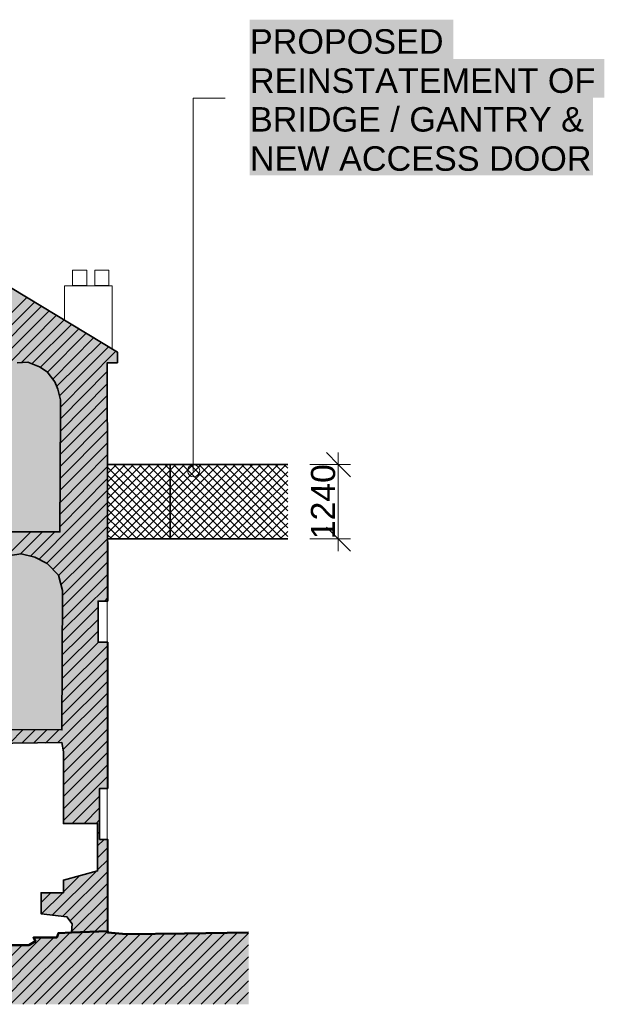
# Model space of a CAD drawing. Header units: metres. Extents: x 0 to 27.5, y 0 to 23.4.
# Tile 20 of 33: x 21.5 to 23.4, y 1.5 to 4.7. Entities that reach past the tile are written whole.
import ezdxf

# ---------------------------------------------------------------- set-up
doc = ezdxf.new("R2010")
doc.units = ezdxf.units.M
doc.layers.add('PDF_Geometry', color=7, linetype='Continuous')
doc.layers.add('PDF_Text', color=7, linetype='Continuous')
doc.layers.add('PDF_Solid Fills', color=7, linetype='Continuous', true_color=0xffffff)
doc.styles.add('PDF Arial', font='arial.ttf')

msp = doc.modelspace()

# ---------------------------------------------------------------- hatches: boundary and pattern name
at = {"layer": 'PDF_Solid Fills', "linetype": 'Continuous', "transparency": 33554559}
for points in [[(16.461, 3.5697), (16.486, 3.5697), (16.486, 2.2014), (16.641, 2.2014), (16.641, 2.3097), (17.031, 2.3097), (17.031, 2.3214), (17.3276, 2.3214), (17.3276, 2.2464), (17.4126, 2.2464), (17.4126, 2.3214), (17.7243, 2.3214), (17.7243, 2.2514), (17.8176, 2.2514), (17.8176, 2.3214), (18.1143, 2.3214), (18.1143, 2.2414), (18.2059, 2.2414), (18.2059, 2.3214), (18.5026, 2.3214), (18.5026, 2.2464), (18.5959, 2.2464), (18.5959, 2.3264), (18.6976, 2.3281), (18.8492, 2.3281), (18.8976, 2.3264), (18.8976, 1.7081), (18.9076, 1.7081), (18.9159, 1.7064), (18.9259, 1.7048), (18.9342, 1.7031), (18.9442, 1.7014), (18.9526, 1.6998), (18.9626, 1.6981), (18.9709, 1.6964), (18.9809, 1.6948), (18.9976, 1.6914), (18.9976, 3.448), (18.9992, 3.4547), (19.0009, 3.463), (19.0092, 3.4797), (19.0109, 3.4847), (19.0159, 3.4897), (19.0176, 3.493), (19.0226, 3.498), (19.0242, 3.5014), (19.0392, 3.5164), (19.0426, 3.518), (19.0459, 3.5214), (19.0492, 3.523), (19.0526, 3.5264), (19.0559, 3.528), (19.0609, 3.533), (19.0842, 3.5447), (19.0926, 3.5464), (19.1126, 3.5514), (19.1376, 3.5564), (19.1726, 3.5564), (19.1992, 3.5497), (19.2092, 3.5464), (19.2126, 3.5447), (19.2226, 3.5414), (19.2292, 3.538), (19.2359, 3.5314), (19.2392, 3.5297), (19.2542, 3.5147), (19.2542, 3.5114), (19.2559, 3.5114), (19.2592, 3.508), (19.2592, 3.5047), (19.2609, 3.5047), (19.2659, 3.4997), (19.2659, 3.4964), (19.2675, 3.4964), (19.2709, 3.493), (19.2709, 3.4897), (19.2725, 3.4897), (19.2725, 3.4864), (19.2742, 3.4864), (19.2742, 3.483), (19.2759, 3.483), (19.2759, 3.4797), (19.2775, 3.4797), (19.2775, 3.4764), (19.2792, 3.4764), (19.2792, 3.473), (19.2809, 3.473), (19.2809, 3.4697), (19.2825, 3.4697), (19.2825, 3.4664), (19.2842, 3.4664), (19.2842, 3.463), (19.2859, 3.463), (19.2859, 3.453), (19.2875, 3.453), (19.2875, 3.443), (19.2892, 3.443), (19.2892, 1.6898), (19.4392, 1.6914), (19.4259, 1.6931), (19.4109, 1.6948), (19.3959, 1.6948), (19.3959, 1.6981), (19.3942, 1.6981), (19.3942, 1.7014), (19.3925, 1.7014), (19.3925, 1.7048), (19.3909, 1.7048), (19.3909, 1.7081), (19.3892, 1.7098), (19.3875, 1.7098), (19.3875, 1.7131), (19.3859, 1.7131), (19.3859, 1.7164), (19.3842, 1.7164), (19.3842, 1.7198), (19.3825, 1.7198), (19.3825, 1.7231), (19.3809, 1.7248), (19.3792, 1.7248), (19.3792, 1.7298), (19.3775, 1.7298), (19.3775, 1.7348), (19.3759, 1.7348), (19.3759, 1.7398), (19.3742, 1.7398), (19.3742, 1.7431), (19.3725, 1.7431), (19.3725, 1.7481), (19.3709, 1.7481), (19.3709, 1.7531), (19.3692, 1.7531), (19.3692, 1.7564), (19.3675, 1.7564), (19.3675, 1.7598), (19.3659, 1.7598), (19.3659, 1.7631), (19.3642, 1.7631), (19.3642, 1.7664), (19.3625, 1.7681), (19.3609, 1.7681), (19.3609, 1.7714), (19.3592, 1.7714), (19.3592, 1.7748), (19.3575, 1.7748), (19.3575, 1.7781), (19.3559, 1.7798), (19.3542, 1.7798), (19.3542, 1.7831), (19.3525, 1.7831), (19.3525, 1.7864), (19.3509, 1.7864), (19.3509, 1.7898), (19.3492, 1.7914), (19.3475, 1.7914), (19.3475, 1.7948), (19.3459, 1.7948), (19.3459, 1.7981), (19.3425, 1.8014), (19.3442, 1.8031), (19.3459, 1.8064), (19.3475, 1.8081), (19.3509, 1.8148), (19.3525, 1.8164), (19.3559, 1.8231), (19.3575, 1.8248), (19.3609, 1.8314), (19.3625, 1.8398), (19.3642, 1.8498), (19.3659, 1.8581), (19.3675, 1.8681), (19.3692, 1.8764), (19.3709, 1.8864), (19.4309, 1.9014), (19.4375, 1.9014), (19.4375, 2.3247), (19.6909, 2.3247), (19.6909, 2.2414), (19.7809, 2.2414), (19.7809, 2.3247), (20.0808, 2.3247), (20.0808, 2.2431), (20.1742, 2.2431), (20.1742, 2.3231), (20.4708, 2.3231), (20.4708, 2.2447), (20.5625, 2.2447), (20.5625, 2.3231), (20.8608, 2.3231), (20.8608, 1.6898), (20.8708, 1.6898), (20.8808, 1.6881), (20.9041, 1.6848), (20.9141, 1.6831), (20.9491, 1.6781), (20.9491, 1.7264), (20.9508, 1.7748), (20.9525, 2.0714), (20.9558, 2.2414), (20.9575, 2.3281), (21.1058, 2.3297), (21.2525, 2.3297), (21.2525, 2.2381), (21.3958, 2.2381), (21.3958, 2.3314), (21.5175, 2.3331), (21.6391, 2.3331), (21.6391, 2.3231), (21.6408, 2.3231), (21.6408, 2.3131), (21.6425, 2.3131), (21.6425, 2.0681), (21.7541, 2.0681), (21.7541, 1.9131), (21.7491, 1.9131), (21.7358, 1.9098), (21.7308, 1.9081), (21.7108, 1.9031), (21.7058, 1.9014), (21.6925, 1.8981), (21.6875, 1.8964), (21.6675, 1.8914), (21.6625, 1.8898), (21.6425, 1.8848), (21.6425, 1.8414), (21.5691, 1.8414), (21.5691, 1.7731), (21.5841, 1.7731), (21.5975, 1.7714), (21.6125, 1.7698), (21.6258, 1.7681), (21.6408, 1.7664), (21.6541, 1.7648), (21.6591, 1.7598), (21.6591, 1.7564), (21.6608, 1.7564), (21.6625, 1.7548), (21.6625, 1.7514), (21.6641, 1.7514), (21.6675, 1.7481), (21.6675, 1.7448), (21.6691, 1.7448), (21.6708, 1.7431), (21.6708, 1.7131), (21.7091, 1.7148), (21.7491, 1.7164), (21.7874, 1.7164), (21.7874, 2.0164), (21.7608, 2.0164), (21.7608, 2.1831), (21.7874, 2.1831), (21.7874, 2.6614), (21.7558, 2.6614), (21.7558, 2.7964), (21.7874, 2.7964), (21.7874, 3.5764), (21.8191, 3.5764), (21.8191, 3.613), (21.8174, 3.6147), (21.8141, 3.6164), (21.8124, 3.618), (21.8058, 3.6214), (21.8041, 3.623), (21.7974, 3.6264), (21.7958, 3.628), (21.7891, 3.6314), (21.7874, 3.633), (21.7808, 3.6364), (21.7791, 3.638), (21.7724, 3.6414), (21.7708, 3.643), (21.7641, 3.6464), (21.7624, 3.648), (21.7558, 3.6514), (21.7541, 3.653), (21.7474, 3.6564), (21.7458, 3.658), (21.7391, 3.6614), (21.7374, 3.663), (21.7308, 3.6664), (21.7291, 3.668), (21.7224, 3.6714), (21.7208, 3.673), (21.7174, 3.6747), (21.7158, 3.6764), (21.7091, 3.6797), (21.7075, 3.6814), (21.7008, 3.6847), (21.6991, 3.6864), (21.6925, 3.6897), (21.6908, 3.6914), (21.6841, 3.6947), (21.6825, 3.6964), (21.6758, 3.6997), (21.6741, 3.7014), (21.6675, 3.7047), (21.6658, 3.7064), (21.6591, 3.7097), (21.6575, 3.7114), (21.6508, 3.7147), (21.6491, 3.7164), (21.6425, 3.7197), (21.6408, 3.7214), (21.6341, 3.7247), (21.6325, 3.7264), (21.6258, 3.7297), (21.6241, 3.7314), (21.6208, 3.733), (21.6191, 3.7347), (21.6125, 3.738), (21.6108, 3.7397), (21.6041, 3.743), (21.6025, 3.7447), (21.5958, 3.748), (21.5941, 3.7497), (21.5875, 3.753), (21.5858, 3.7547), (21.5791, 3.758), (21.5775, 3.7597), (21.5708, 3.763), (21.5691, 3.7647), (21.5625, 3.768), (21.5608, 3.7697), (21.5541, 3.773), (21.5525, 3.7747), (21.5458, 3.778), (21.5441, 3.7797), (21.5375, 3.783), (21.5358, 3.7847), (21.5291, 3.788), (21.5275, 3.7897), (21.5208, 3.793), (21.5191, 3.7947), (21.5158, 3.7964), (21.5141, 3.798), (21.5075, 3.8014), (21.5058, 3.803), (21.4991, 3.8064), (21.4975, 3.808), (21.4908, 3.8114), (21.4891, 3.813), (21.4825, 3.8164), (21.4808, 3.818), (21.4741, 3.8214), (21.4725, 3.823), (21.4658, 3.8264), (21.4641, 3.828), (21.4575, 3.8314), (21.4558, 3.833), (21.4491, 3.8364), (21.4475, 3.838), (21.4408, 3.8414), (21.4391, 3.843), (21.4325, 3.8464), (21.4308, 3.848), (21.4241, 3.8514), (21.4225, 3.853), (21.4191, 3.8547), (21.4175, 3.8564), (21.4108, 3.8597), (21.4091, 3.8614), (21.4025, 3.8647), (21.4008, 3.8663), (21.3941, 3.8697), (21.3925, 3.8713), (21.3858, 3.8747), (21.3841, 3.8763), (21.3775, 3.8797), (21.3758, 3.8813), (21.3691, 3.8847), (21.3675, 3.8863), (21.3608, 3.8897), (21.3591, 3.8913), (21.3525, 3.8947), (21.3508, 3.8963), (21.3441, 3.8997), (21.3425, 3.9013), (21.3358, 3.9047), (21.3341, 3.9063), (21.3275, 3.9097), (21.3258, 3.9113), (21.3225, 3.913), (21.3208, 3.9147), (21.3141, 3.918), (21.3125, 3.9197), (21.3058, 3.923), (21.3041, 3.9247), (21.2975, 3.928), (21.2958, 3.9297), (21.2891, 3.933), (21.2875, 3.9347), (21.2808, 3.938), (21.2791, 3.9397), (21.2725, 3.943), (21.2708, 3.9447), (21.2641, 3.948), (21.2625, 3.9497), (21.2558, 3.953), (21.2541, 3.9547), (21.2475, 3.958), (21.2458, 3.9597), (21.2391, 3.963), (21.2375, 3.9647), (21.2308, 3.968), (21.2291, 3.9697), (21.2258, 3.9713), (17.0443, 3.9713), (17.041, 3.9697), (17.0393, 3.968), (17.036, 3.9663), (17.0343, 3.9647), (17.031, 3.963), (17.0293, 3.9613), (17.026, 3.9597), (17.0243, 3.958), (17.021, 3.9563), (17.0193, 3.9547), (17.016, 3.953), (17.0143, 3.9513), (17.011, 3.9497), (17.0093, 3.948), (17.006, 3.9463), (17.0043, 3.9447), (17.001, 3.943), (16.9993, 3.9413), (16.996, 3.9397), (16.9943, 3.938), (16.991, 3.9363), (16.9893, 3.9347), (16.986, 3.933), (16.9843, 3.9313), (16.981, 3.9297), (16.9793, 3.928), (16.976, 3.9263), (16.9743, 3.9247), (16.971, 3.923), (16.9693, 3.9213), (16.966, 3.9197), (16.9643, 3.918), (16.961, 3.9163), (16.9593, 3.9147), (16.956, 3.913), (16.9543, 3.9113), (16.951, 3.9097), (16.9493, 3.908), (16.946, 3.9063), (16.9443, 3.9047), (16.941, 3.903), (16.9393, 3.9013), (16.936, 3.8997), (16.9343, 3.898), (16.931, 3.8963), (16.9293, 3.8947), (16.926, 3.893), (16.9243, 3.8913), (16.921, 3.8897), (16.9193, 3.888), (16.916, 3.8863), (16.9143, 3.8847), (16.911, 3.883), (16.9093, 3.8813), (16.906, 3.8797), (16.9043, 3.878), (16.901, 3.8763), (16.8993, 3.8747), (16.896, 3.873), (16.8943, 3.8713), (16.891, 3.8697), (16.8893, 3.868), (16.886, 3.8663), (16.8843, 3.8647), (16.881, 3.863), (16.8793, 3.8614), (16.876, 3.8597), (16.8743, 3.858), (16.871, 3.8564), (16.8693, 3.8547), (16.866, 3.853), (16.8643, 3.8514), (16.861, 3.8497), (16.8593, 3.848), (16.856, 3.8464), (16.8543, 3.8447), (16.851, 3.843), (16.8493, 3.8414), (16.846, 3.8397), (16.8443, 3.838), (16.841, 3.8364), (16.8393, 3.8347), (16.836, 3.833), (16.8343, 3.8314), (16.831, 3.8297), (16.8293, 3.828), (16.826, 3.8264), (16.8243, 3.8247), (16.821, 3.823), (16.8193, 3.8214), (16.816, 3.8197), (16.8143, 3.818), (16.811, 3.8164), (16.8093, 3.8147), (16.806, 3.813), (16.8043, 3.8114), (16.801, 3.8097), (16.7993, 3.808), (16.796, 3.8064), (16.7943, 3.8047), (16.791, 3.803), (16.7893, 3.8014), (16.786, 3.7997), (16.7843, 3.798), (16.781, 3.7964), (16.7793, 3.7947), (16.776, 3.793), (16.7743, 3.7914), (16.771, 3.7897), (16.7693, 3.788), (16.766, 3.7864), (16.7643, 3.7847), (16.761, 3.783), (16.7593, 3.7814), (16.756, 3.7797), (16.7543, 3.778), (16.751, 3.7764), (16.7493, 3.7747), (16.746, 3.773), (16.7443, 3.7714), (16.741, 3.7697), (16.7393, 3.768), (16.736, 3.7664), (16.7343, 3.7647), (16.731, 3.763), (16.7293, 3.7614), (16.726, 3.7597), (16.7243, 3.758), (16.7143, 3.753), (16.7127, 3.7514), (16.7027, 3.7464), (16.701, 3.7447), (16.691, 3.7397), (16.6893, 3.738), (16.676, 3.7314), (16.6743, 3.7297), (16.6643, 3.7247), (16.6627, 3.723), (16.6527, 3.718), (16.651, 3.7164), (16.6377, 3.7097), (16.636, 3.708), (16.626, 3.703), (16.6243, 3.7014), (16.6143, 3.6964), (16.6127, 3.6947), (16.6027, 3.6897), (16.601, 3.688), (16.5877, 3.6814), (16.586, 3.6797), (16.576, 3.6747), (16.5743, 3.673), (16.5643, 3.668), (16.5627, 3.6664), (16.5493, 3.6597), (16.5477, 3.658), (16.5377, 3.653), (16.536, 3.6514), (16.526, 3.6464), (16.5243, 3.6447), (16.5143, 3.6397), (16.5127, 3.638), (16.4993, 3.6314), (16.4977, 3.6297), (16.4877, 3.6247), (16.486, 3.623), (16.476, 3.618), (16.4743, 3.6164), (16.461, 3.6097)], [(21.7474, 1.7164), (21.6675, 1.7131), (21.6258, 1.7114), (21.6208, 1.6964), (21.5458, 1.6948), (21.5475, 1.6931), (21.5475, 1.6898), (21.5491, 1.6898), (21.5491, 1.6864), (21.5508, 1.6864), (21.5491, 1.6831), (21.5458, 1.6814), (21.5441, 1.6798), (21.5375, 1.6764), (21.5358, 1.6748), (21.5291, 1.6714), (21.0208, 1.6698), (21.0208, 1.6714), (20.9475, 1.6781), (20.9375, 1.6798), (20.9258, 1.6814), (20.9158, 1.6831), (20.9041, 1.6848), (20.8941, 1.6864), (20.8825, 1.6881), (20.8725, 1.6898), (18.9942, 1.6914), (18.9692, 1.6964), (18.9592, 1.6981), (18.9342, 1.7031), (18.9242, 1.7048), (18.9076, 1.7081), (18.1426, 1.7098), (17.5743, 1.7098), (17.3376, 1.7081), (16.8343, 1.7064), (16.6327, 1.7048), (16.6327, 1.7064), (16.5427, 1.7164), (16.5277, 1.7164), (16.5277, 1.7081), (16.5127, 1.7081), (16.4827, 1.7048), (16.4777, 1.6948), (16.4777, 1.6914), (16.4477, 1.6931), (16.2227, 1.6931), (16.2227, 1.4764), (22.2491, 1.4764), (22.2491, 1.7114), (22.1158, 1.7114), (21.9824, 1.7098), (21.8274, 1.7081), (21.8274, 1.7098), (21.8074, 1.7114), (21.7874, 1.7114), (21.7874, 1.7164)]]:
    msp.add_hatch(color=256, dxfattribs=at).paths.add_polyline_path(points)

# ---------------------------------------------------------------- linework, layer by layer
at = {"layer": 'PDF_Geometry', "linetype": 'Continuous', "lineweight": 9}
for points in [[(22.0674, 3.2214), (22.0674, 4.443), (22.1724, 4.443)], [(17.031, 2.3097), (16.641, 2.3097), (16.641, 2.2014), (16.486, 2.2014), (16.486, 3.3064), (16.486, 3.4247), (16.486, 3.5697), (16.461, 3.5697), (16.461, 3.608), (16.726, 3.758), (17.046, 3.9713), (21.2225, 3.9713), (21.8191, 3.6114), (21.8191, 3.5764), (21.7858, 3.5764), (21.7858, 1.7114)], [(21.8024, 3.6214), (21.8024, 3.828), (21.6458, 3.828), (21.6458, 3.7164)], [(20.9508, 3.0231), (21.6308, 3.0231), (21.6325, 3.4147), (21.6325, 3.4547), (21.6241, 3.4897), (21.6141, 3.5147), (21.5891, 3.5464), (21.5641, 3.563), (21.5258, 3.578), (21.4908, 3.5764)], [(22.5424, 3.283), (22.5424, 2.9597)], [(22.4491, 3.243), (22.5424, 3.243), (22.5824, 3.243)], [(22.4491, 2.9997), (22.5424, 2.9997), (22.5824, 2.9997)], [(20.9475, 2.3764), (21.6375, 2.3764), (21.6391, 2.8314), (21.6258, 2.8814), (21.5891, 2.9197), (21.5491, 2.9397), (21.5041, 2.9514), (21.4608, 2.9447)], [(21.7874, 2.7964), (21.7558, 2.7964), (21.7558, 2.6614), (21.7874, 2.6614)], [(21.3958, 2.3297), (21.6375, 2.3331), (21.6425, 2.3031), (21.6425, 2.2664), (21.6425, 2.2048), (21.6425, 2.0681), (21.7541, 2.0681), (21.7541, 1.9131), (21.6425, 1.8831), (21.6425, 1.8414), (21.5691, 1.8414), (21.5691, 1.7731), (21.6541, 1.7631), (21.6708, 1.7398), (21.6691, 1.7114), (21.6258, 1.7098), (21.6208, 1.6948), (21.5441, 1.6948), (21.5508, 1.6831), (21.5291, 1.6698), (21.3141, 1.6698)], [(21.7874, 2.1831), (21.7608, 2.1831), (21.7608, 2.0164), (21.7874, 2.0164)], [(20.8608, 1.6898), (20.9475, 1.6764), (21.0208, 1.6698), (21.3141, 1.6698), (21.5291, 1.6698), (21.5508, 1.6831), (21.5441, 1.6948), (21.6208, 1.6948), (21.6258, 1.7098), (21.6691, 1.7114), (21.7874, 1.7164)], [(21.7874, 1.7114), (21.8474, 1.7064), (22.0391, 1.7081), (22.2491, 1.7114)]]:
    msp.add_lwpolyline(points, dxfattribs=at)
at = {"layer": 'PDF_Geometry', "linetype": 'Continuous', "lineweight": 35}
for points in [[(21.3958, 2.3297), (21.6375, 2.3331), (21.6425, 2.3031), (21.6425, 2.2664), (21.6425, 2.2048), (21.6425, 2.0681), (21.7541, 2.0681), (21.7541, 1.9131), (21.6425, 1.8831), (21.6425, 1.8414), (21.5691, 1.8414), (21.5691, 1.7731), (21.6541, 1.7631), (21.6708, 1.7398), (21.6691, 1.7114), (21.7874, 1.7164), (21.7874, 2.0164), (21.7608, 2.0164), (21.7608, 2.1831), (21.7874, 2.1831), (21.7874, 2.6614), (21.7558, 2.6614), (21.7558, 2.7964), (21.7874, 2.7964), (21.7858, 3.5764), (21.8191, 3.5764), (21.8191, 3.6114), (21.2225, 3.9713)], [(21.4908, 3.5764), (21.5258, 3.578), (21.5641, 3.563), (21.5891, 3.5464), (21.6141, 3.5147), (21.6241, 3.4897), (21.6325, 3.4547), (21.6325, 3.4147), (21.6308, 3.0231), (20.9508, 3.0231)], [(22.5824, 3.203), (22.5424, 3.243), (22.5041, 3.283)], [(22.5824, 2.9597), (22.5424, 2.9997), (22.5041, 3.0381)], [(21.4608, 2.9447), (21.5041, 2.9514), (21.5491, 2.9397), (21.5891, 2.9197), (21.6258, 2.8814), (21.6391, 2.8314), (21.6375, 2.3747), (20.9475, 2.3764)]]:
    msp.add_lwpolyline(points, dxfattribs=at)
at = {"layer": 'PDF_Geometry', "linetype": 'Continuous', "lineweight": 9}
for points in [[(21.7191, 3.8797), (21.7191, 3.8297), (21.6725, 3.8297), (21.6725, 3.8797)], [(21.7908, 3.8797), (21.7908, 3.8297), (21.7458, 3.8297), (21.7458, 3.8797)]]:
    msp.add_lwpolyline(points, close=True, dxfattribs=at)
at = {"layer": 'PDF_Geometry', "color": 251, "linetype": 'Continuous', "lineweight": 9, "true_color": 0x565656}
for points in [[(21.2275, 3.4964), (21.5225, 3.7897)], [(21.2375, 3.4664), (21.5475, 3.7747)], [(21.2458, 3.4364), (21.5708, 3.7614)], [(21.2708, 3.4214), (21.5958, 3.7464)], [(21.4608, 3.5714), (21.6191, 3.7314)], [(21.5041, 3.5764), (21.6441, 3.7164)], [(21.5391, 3.573), (21.6691, 3.7014)], [(21.5658, 3.5614), (21.6925, 3.688)], [(21.5891, 3.5447), (21.7174, 3.673)], [(21.6075, 3.523), (21.7408, 3.658)], [(21.6208, 3.4997), (21.7658, 3.643)], [(21.6291, 3.468), (21.7891, 3.628)], [(21.6325, 3.4314), (21.8141, 3.6147)], [(21.8158, 3.5764), (21.8191, 3.5797)], [(21.6325, 3.393), (21.7858, 3.548)], [(21.6325, 3.353), (21.7858, 3.508)], [(21.6325, 3.3147), (21.7858, 3.4697)], [(21.6308, 3.2747), (21.7858, 3.4297)], [(21.6308, 3.2364), (21.7858, 3.3914)], [(21.6308, 3.1964), (21.7858, 3.353)], [(21.6308, 3.158), (21.7858, 3.313)], [(21.6308, 3.118), (21.7858, 3.2747)], [(21.6308, 3.0797), (21.7858, 3.2364)], [(21.6308, 3.0397), (21.7858, 3.1964)], [(21.5625, 2.9331), (21.7858, 3.158)], [(21.5875, 2.9197), (21.7858, 3.118)], [(21.6075, 2.8997), (21.7874, 3.0797)], [(21.6258, 2.8797), (21.7874, 3.0414)], [(21.4558, 2.9431), (21.5358, 3.0231)], [(21.5008, 2.9497), (21.5741, 3.0231)], [(21.5341, 2.9431), (21.6141, 3.0231)], [(21.6341, 2.8497), (21.7874, 3.0014)], [(21.6391, 2.8147), (21.7874, 2.9631)], [(21.6391, 2.7764), (21.7874, 2.9247)], [(21.6391, 2.7364), (21.7874, 2.8847)], [(21.6375, 2.6981), (21.7874, 2.8464)], [(21.7774, 2.7964), (21.7874, 2.8081)], [(21.6375, 2.6581), (21.7558, 2.7764)], [(21.6375, 2.6197), (21.7558, 2.7364)], [(21.6375, 2.5797), (21.7558, 2.6981)], [(21.6375, 2.5414), (21.7574, 2.6614)], [(21.6375, 2.5014), (21.7874, 2.6514)], [(21.6375, 2.4631), (21.7874, 2.6131)], [(21.6375, 2.4231), (21.7874, 2.5731)], [(21.6375, 2.3847), (21.7874, 2.5347)], [(21.6241, 2.3331), (21.7874, 2.4964)], [(21.6408, 2.3097), (21.7874, 2.4564)], [(21.6425, 2.2731), (21.7874, 2.4181)], [(21.4658, 2.3297), (21.5108, 2.3764)], [(21.5058, 2.3314), (21.5508, 2.3764)], [(21.5441, 2.3314), (21.5891, 2.3764)], [(21.5841, 2.3314), (21.6275, 2.3747)], [(21.6425, 2.2347), (21.7874, 2.3781)], [(21.6425, 2.1948), (21.7874, 2.3397)], [(21.6425, 2.1564), (21.7874, 2.3014)], [(21.6425, 2.1164), (21.7874, 2.2614)], [(21.6425, 2.0781), (21.7874, 2.2231)], [(21.7858, 2.1831), (21.7874, 2.1848)], [(21.6708, 2.0681), (21.7608, 2.1581)], [(21.7108, 2.0681), (21.7608, 2.1198)], [(21.7491, 2.0681), (21.7608, 2.0798)], [(21.7541, 2.0348), (21.7608, 2.0414)], [(21.7541, 1.9948), (21.7758, 2.0164)], [(21.7541, 1.9564), (21.7874, 1.9898)], [(21.7541, 1.9164), (21.7874, 1.9498)], [(21.6058, 1.7681), (21.7491, 1.9114)], [(21.6408, 1.7648), (21.7874, 1.9114)], [(21.6425, 1.8448), (21.6958, 1.8981)], [(21.6425, 1.8831), (21.6425, 1.8831)], [(21.6641, 1.7498), (21.7874, 1.8731)], [(21.5691, 1.8098), (21.6008, 1.8414)], [(21.5708, 1.7731), (21.6408, 1.8414)], [(21.6691, 1.7148), (21.7874, 1.8331)], [(21.7058, 1.7131), (21.7874, 1.7948)], [(21.7458, 1.7148), (21.7874, 1.7564)], [(21.7874, 1.7164), (21.7874, 1.7164)]]:
    msp.add_lwpolyline(points, dxfattribs=at)
at = {"layer": 'PDF_Geometry', "color": 151, "linetype": 'Continuous', "lineweight": 9, "true_color": 0x68b3ff}
for points in [[(21.7858, 3.2414), (21.7891, 3.243)], [(21.7858, 3.213), (21.8158, 3.243)], [(21.7858, 3.1847), (21.8441, 3.243)], [(21.7858, 3.158), (21.8724, 3.243)], [(21.7858, 3.1297), (21.8991, 3.243)], [(21.7858, 3.1014), (21.9274, 3.243)], [(21.7858, 3.073), (21.9558, 3.243)], [(21.7858, 3.0464), (21.9841, 3.243)], [(21.7858, 3.0181), (22.0108, 3.243)], [(22.0241, 2.9997), (21.7858, 3.2364)], [(21.7941, 2.9997), (22.0391, 3.243)], [(22.0524, 2.9997), (21.8074, 3.243)], [(21.8224, 2.9997), (22.0674, 3.243)], [(22.0791, 2.9997), (21.8358, 3.243)], [(21.8508, 2.9997), (22.0941, 3.243)], [(22.1074, 2.9997), (21.8641, 3.243)], [(21.8791, 2.9997), (22.1224, 3.243)], [(22.1358, 2.9997), (21.8908, 3.243)], [(21.9058, 2.9997), (22.1508, 3.243)], [(22.1624, 2.9997), (21.9191, 3.243)], [(21.9341, 2.9997), (22.1774, 3.243)], [(22.1908, 2.9997), (21.9474, 3.243)], [(21.9624, 2.9997), (22.2058, 3.243)], [(22.2191, 2.9997), (21.9741, 3.243)], [(21.9891, 2.9997), (22.2341, 3.243)], [(22.2474, 2.9997), (22.0024, 3.243)], [(22.0174, 2.9997), (22.2624, 3.243)], [(22.2741, 2.9997), (22.0308, 3.243)], [(22.0458, 2.9997), (22.2891, 3.243)], [(22.3024, 2.9997), (22.0574, 3.243)], [(22.0741, 2.9997), (22.3174, 3.243)], [(22.3308, 2.9997), (22.0858, 3.243)], [(22.1008, 2.9997), (22.3458, 3.243)], [(22.3574, 2.9997), (22.1141, 3.243)], [(22.1291, 2.9997), (22.3724, 3.243)], [(22.3774, 3.0081), (22.1424, 3.243)], [(22.3774, 3.0364), (22.1691, 3.243)], [(22.3774, 3.063), (22.1974, 3.243)], [(22.3774, 3.0914), (22.2258, 3.243)], [(22.3774, 3.1197), (22.2524, 3.243)], [(22.3774, 3.148), (22.2808, 3.243)], [(22.3774, 3.1747), (22.3091, 3.243)], [(22.3774, 3.203), (22.3358, 3.243)], [(22.3774, 3.2314), (22.3641, 3.243)], [(21.9958, 2.9997), (21.7858, 3.2097)], [(22.1574, 2.9997), (22.3774, 3.2197)], [(22.1841, 2.9997), (22.3774, 3.1914)], [(21.9674, 2.9997), (21.7858, 3.1814)], [(22.2124, 2.9997), (22.3774, 3.163)], [(21.9408, 2.9997), (21.7858, 3.153)], [(22.2408, 2.9997), (22.3774, 3.1347)], [(21.9124, 2.9997), (21.7858, 3.1247)], [(21.8841, 2.9997), (21.7858, 3.098)], [(22.2674, 2.9997), (22.3774, 3.108)], [(21.8574, 2.9997), (21.7858, 3.0697)], [(22.2958, 2.9997), (22.3774, 3.0797)], [(21.8291, 2.9997), (21.7858, 3.0414)], [(22.3241, 2.9997), (22.3774, 3.0514)], [(21.8008, 2.9997), (21.7858, 3.0147)], [(22.3524, 2.9997), (22.3774, 3.0247)]]:
    msp.add_lwpolyline(points, dxfattribs=at)
at = {"layer": 'PDF_Geometry', "color": 150, "linetype": 'Continuous', "lineweight": 35, "true_color": 0x0080ff}
for points in [[(22.3774, 3.243), (21.7858, 3.243)], [(21.9924, 3.243), (21.9924, 2.9997)], [(21.7858, 2.9997), (22.3774, 2.9997)]]:
    msp.add_lwpolyline(points, dxfattribs=at)
at = {"layer": 'PDF_Geometry', "linetype": 'Continuous', "lineweight": 50}
msp.add_lwpolyline([(22.2491, 1.7114), (22.0391, 1.7081), (21.8474, 1.7064), (21.7874, 1.7114), (21.7874, 1.7164), (21.6691, 1.7114), (21.6258, 1.7098), (21.6208, 1.6948), (21.5441, 1.6948), (21.5508, 1.6831), (21.5291, 1.6698), (21.3141, 1.6698), (21.0208, 1.6698), (20.9475, 1.6764), (20.8608, 1.6898), (20.5692, 1.6898), (20.4725, 1.6898), (20.1825, 1.6898), (20.0758, 1.6898), (19.7859, 1.6898), (19.6892, 1.6898), (19.4392, 1.6898), (18.9942, 1.6898)], dxfattribs=at)
at = {"layer": 'PDF_Geometry', "color": 8, "linetype": 'Continuous', "lineweight": 9, "true_color": 0x808080}
for points in [[(21.4308, 1.4764), (21.6641, 1.7114)], [(21.4691, 1.4764), (21.7058, 1.7131)], [(21.5091, 1.4764), (21.7458, 1.7148)], [(21.5475, 1.4764), (21.7874, 1.7164)], [(21.8991, 1.4764), (22.1308, 1.7098)], [(21.9374, 1.4764), (22.1708, 1.7098)], [(21.9758, 1.4764), (22.2108, 1.7098)], [(22.0158, 1.4764), (22.2491, 1.7098)], [(21.3525, 1.4764), (21.5708, 1.6948)], [(21.3925, 1.4764), (21.6108, 1.6948)], [(21.5858, 1.4764), (21.8174, 1.7081)], [(21.6258, 1.4764), (21.8541, 1.7064)], [(21.6641, 1.4764), (21.8941, 1.7064)], [(21.7041, 1.4764), (21.9341, 1.7064)], [(21.7424, 1.4764), (21.9724, 1.7064)], [(21.7808, 1.4764), (22.0124, 1.7081)], [(21.8208, 1.4764), (22.0524, 1.7081)], [(21.8591, 1.4764), (22.0908, 1.7081)], [(21.3141, 1.4764), (21.5075, 1.6698)], [(22.0541, 1.4764), (22.2491, 1.6714)], [(22.0941, 1.4764), (22.2491, 1.6314)], [(22.1324, 1.4764), (22.2491, 1.5931)], [(22.1708, 1.4764), (22.2491, 1.5531)], [(22.2108, 1.4764), (22.2491, 1.5148)]]:
    msp.add_lwpolyline(points, dxfattribs=at)
at = {"layer": 'PDF_Geometry', "linetype": 'Continuous', "lineweight": 9}
for points in [[(22.0491, 3.223), (22.0491, 3.2347), (22.0574, 3.243), (22.0691, 3.243)], [(22.0491, 3.223), (22.0491, 3.2347), (22.0574, 3.243), (22.0691, 3.243)], [(22.0691, 3.243), (22.0791, 3.243), (22.0891, 3.2347), (22.0891, 3.223)], [(22.0691, 3.243), (22.0791, 3.243), (22.0891, 3.2347), (22.0891, 3.223)], [(22.0691, 3.203), (22.0574, 3.203), (22.0491, 3.213), (22.0491, 3.223)], [(22.0691, 3.203), (22.0574, 3.203), (22.0491, 3.213), (22.0491, 3.223)], [(22.0891, 3.223), (22.0891, 3.213), (22.0791, 3.203), (22.0691, 3.203)], [(22.0891, 3.223), (22.0891, 3.213), (22.0791, 3.203), (22.0691, 3.203)]]:
    msp.add_open_spline(points, degree=3, dxfattribs=at)
at = {"layer": 'PDF_Solid Fills', "linetype": 'Continuous', "lineweight": 9, "transparency": 33554559}
for points in [[(22.2524, 4.6996), (22.2524, 4.5713), (22.9191, 4.6996), (22.9191, 4.5713)], [(22.2524, 4.5713), (22.2524, 4.4447), (23.414, 4.5713), (23.414, 4.4447)], [(22.2524, 4.4447), (22.2524, 4.3163), (23.3774, 4.4447), (23.3774, 4.3163)], [(22.2524, 4.3163), (22.2524, 4.1897), (23.3774, 4.3163), (23.3774, 4.1897)]]:
    msp.add_solid(points, dxfattribs=at)

# ---------------------------------------------------------------- texts
at = {"layer": 'PDF_Text', "linetype": 'Continuous', "attachment_point": 4, "style": 'PDF Arial'}
for s, insert, char_height in [('PROPOSED', (22.2533, 4.6279), 0.08009), ('REINSTATEMENT OF', (22.2533, 4.4996), 0.080087), ('BRIDGE / GANTRY &', (22.2533, 4.3729), 0.080087), ('NEW ACCESS DOOR', (22.2533, 4.2446), 0.080087)]:
    msp.add_mtext(s, dxfattribs=dict(at, insert=insert, char_height=char_height))
at = {"layer": 'PDF_Text', "linetype": 'Continuous', "insert": (22.493, 2.9991), "char_height": 0.07901, "attachment_point": 4, "rotation": 89.8993, "style": 'PDF Arial'}
msp.add_mtext('1240', dxfattribs=at)

doc.saveas('drawing.dxf')
